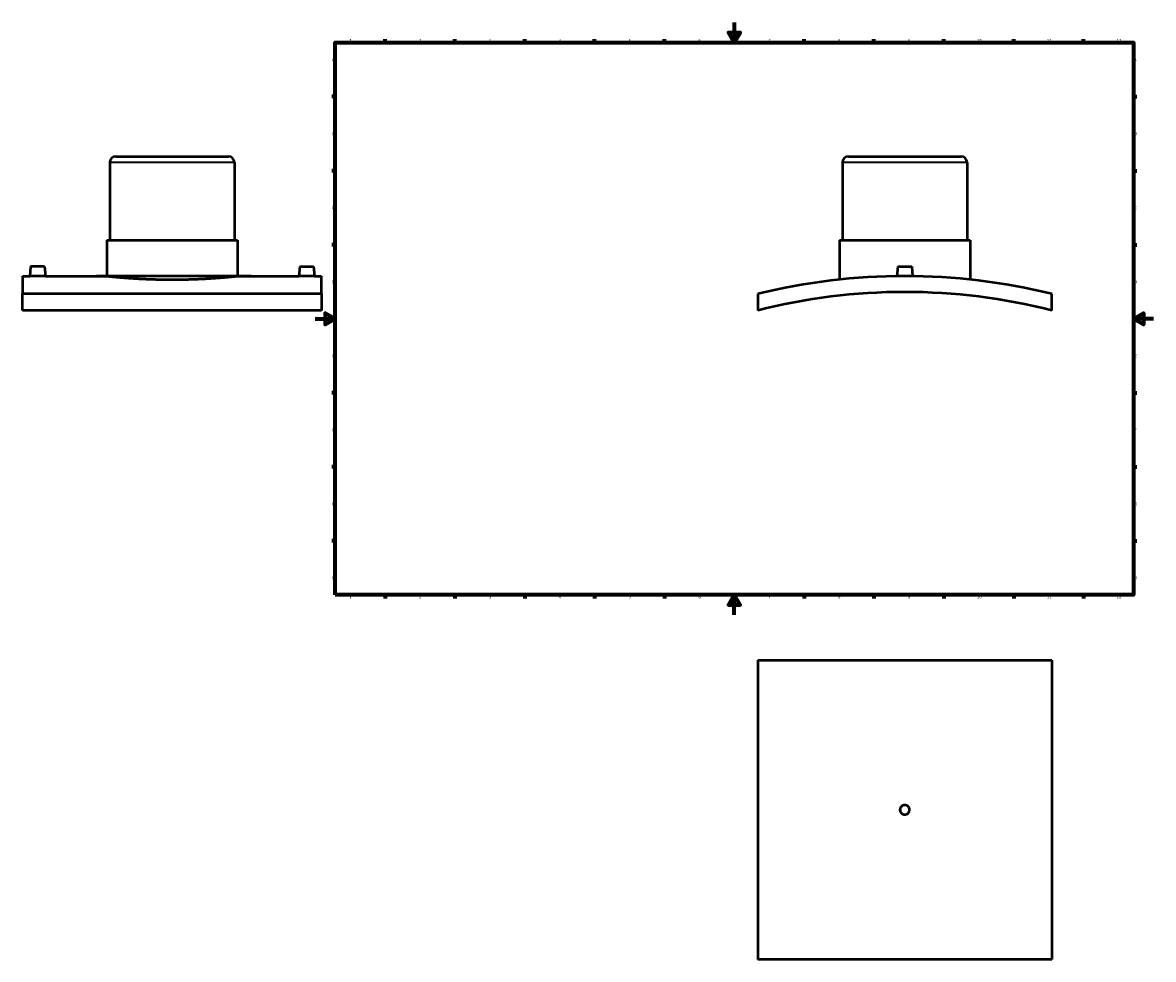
# Model space of a CAD drawing. Header units: millimetres. Extents: x -294 to 1633, y -345 to 2427.
# Tile 1 of 6: x -294 to 841, y -345 to 594. Entities that reach past the tile are written whole.
import ezdxf

# ---------------------------------------------------------------- set-up
doc = ezdxf.new("R2010")
doc.units = ezdxf.units.MM
for name, color, linetype, lineweight in [('Border (ANSI)', 7, 'Continuous', 70), ('Visible (ANSI)', 7, 'Continuous', 50), ('Visible Narrow (ANSI)', 7, 'Continuous', 35)]:
    doc.layers.add(name, color=color, linetype=linetype, lineweight=lineweight)
doc.styles.add('Note Text (ANSI)', font='tahoma.ttf')

# ---------------------------------------------------------------- blocks, each defined once
blk = doc.blocks.new('Borders Default Border')
at = {"layer": 'Border (ANSI)'}
for p, q in [((70.08333206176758, 574.0000152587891), (70.08333206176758, 577.4480056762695)), ((140.1666641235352, 574.0000152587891), (140.1666641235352, 577.4480056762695)), ((210.2499961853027, 574.0000152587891), (210.2499961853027, 577.4480056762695)), ((280.3333282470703, 574.0000152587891), (280.3333282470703, 577.4480056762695)), ((350.4166793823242, 574.0000152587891), (350.4166793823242, 577.4480056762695)), ((490.5833435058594, 574.0000152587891), (490.5833435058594, 577.4480056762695)), ((560.6666564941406, 574.0000152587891), (560.6666564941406, 577.4480056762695)), ((630.7500076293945, 574.0000152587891), (630.7500076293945, 577.4480056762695)), ((700.8333587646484, 574.0000152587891), (700.8333587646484, 577.4480056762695)), ((770.9166717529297, 574.0000152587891), (770.9166717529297, 577.4480056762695)), ((20, 519.7499847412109), (16.55200004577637, 519.7499847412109)), ((820.9999847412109, 519.7499847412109), (824.4480133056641, 519.7499847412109)), ((20, 445.4999923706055), (16.55200004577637, 445.4999923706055)), ((820.9999847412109, 445.4999923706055), (824.4480133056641, 445.4999923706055)), ((20, 371.25), (16.55200004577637, 371.25)), ((820.9999847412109, 371.25), (824.4480133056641, 371.25)), ((20, 222.7499961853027), (16.55200004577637, 222.7499961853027)), ((820.9999847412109, 222.7499961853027), (824.4480133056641, 222.7499961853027)), ((20, 148.5000038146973), (16.55200004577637, 148.5000038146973)), ((820.9999847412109, 148.5000038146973), (824.4480133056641, 148.5000038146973)), ((20, 74.25000190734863), (16.55200004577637, 74.25000190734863)), ((820.9999847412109, 74.25000190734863), (824.4480133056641, 74.25000190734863)), ((70.08333206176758, 20), (70.08333206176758, 16.55200004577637)), ((140.1666641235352, 20), (140.1666641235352, 16.55200004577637)), ((210.2499961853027, 20), (210.2499961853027, 16.55200004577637)), ((280.3333282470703, 20), (280.3333282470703, 16.55200004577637)), ((350.4166793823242, 20), (350.4166793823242, 16.55200004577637)), ((490.5833435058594, 20), (490.5833435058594, 16.55200004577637)), ((560.6666564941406, 20), (560.6666564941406, 16.55200004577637)), ((630.7500076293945, 20), (630.7500076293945, 16.55200004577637)), ((700.8333587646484, 20), (700.8333587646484, 16.55200004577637)), ((770.9166717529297, 20), (770.9166717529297, 16.55200004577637))]:
    blk.add_line(p, q, dxfattribs=at)
at = {"layer": 'Border (ANSI)', "flags": 128}
for points in [[(420.4999923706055, 594.0000152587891), (420.4999923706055, 574.0000152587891), (414.7264862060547, 584.0000152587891), (426.2734985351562, 584.0000152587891), (420.4999923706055, 574.0000152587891)], [(20, 20), (20, 574.0000152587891), (820.9999847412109, 574.0000152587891), (820.9999847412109, 20), (20, 20)], [(0, 297.0000076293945), (20, 297.0000076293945), (10, 302.773494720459), (10, 291.2265014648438), (20, 297.0000076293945)], [(840.9999847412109, 297.0000076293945), (820.9999847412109, 297.0000076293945), (830.9999847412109, 302.773494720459), (830.9999847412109, 291.2265014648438), (820.9999847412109, 297.0000076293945)], [(420.4999923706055, 0), (420.4999923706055, 20), (414.7264862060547, 10), (426.2734985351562, 10), (420.4999923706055, 20)]]:
    blk.add_lwpolyline(points, dxfattribs=at)
at = {"layer": 'Border (ANSI)', "char_height": 3.048000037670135, "attachment_point": 7, "style": 'Note Text (ANSI)'}
for s, insert in [('1', (34.3540311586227, 574.4)), ('2', (104.2008390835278, 574.4)), ('3', (174.2597883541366, 574.3357795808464)), ('4', (244.2285165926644, 574.4)), ('5', (314.4825383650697, 574.3357795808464)), ('6', (384.485404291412, 574.3357795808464)), ('7', (454.5979985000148, 574.4)), ('8', (524.6301253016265, 574.3308395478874)), ('9', (594.7012666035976, 574.3407196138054)), ('10', (663.9604136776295, 574.3357795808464)), ('11', (734.0437470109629, 574.4)), ('12', (804.1270803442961, 574.4)), ('A', (16.77949436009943, 555.3509999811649)), ('A', (821.6274943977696, 555.3509999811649)), ('B', (17.14579267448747, 481.1009999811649)), ('B', (821.9937927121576, 481.1009999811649)), ('C', (16.95163907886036, 406.7966596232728)), ('C', (821.7996391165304, 406.7966596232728)), ('D', (16.95930643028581, 332.600999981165)), ('D', (821.807306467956, 332.600999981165)), ('E', (17.20507306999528, 258.350999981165)), ('E', (822.0530731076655, 258.350999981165)), ('F', (17.28781862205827, 184.100999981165)), ('F', (822.1358186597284, 184.100999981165)), ('G', (16.81084813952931, 109.7917195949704)), ('G', (821.6588481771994, 109.7917195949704)), ('H', (16.96548147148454, 35.600999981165)), ('H', (821.8134815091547, 35.600999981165)), ('1', (34.3540311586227, 16.55199996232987)), ('2', (104.2008390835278, 16.55199996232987)), ('3', (174.2597883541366, 16.48777954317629)), ('4', (244.2285165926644, 16.55199996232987)), ('5', (314.4825383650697, 16.48777954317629)), ('6', (384.485404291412, 16.48777954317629)), ('7', (454.5979985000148, 16.55199996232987)), ('8', (524.6301253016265, 16.48283951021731)), ('9', (594.7012666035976, 16.49271957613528)), ('10', (663.9604136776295, 16.48777954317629)), ('11', (734.0437470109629, 16.55199996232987)), ('12', (804.1270803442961, 16.55199996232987))]:
    blk.add_mtext(s, dxfattribs=dict(at, insert=insert))

msp = doc.modelspace()

# ---------------------------------------------------------------- linework, layer by layer
at = {"layer": 'Visible (ANSI)'}
for p, q in [((-200.0414578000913, 459.8165572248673), (-87.04145780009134, 459.8165572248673)), ((535.031218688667, 459.8165572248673), (648.031218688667, 459.8165572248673)), ((-206.0414578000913, 453.8165572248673), (-206.0414578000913, 375.8165572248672)), ((-81.04145780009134, 453.8165572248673), (-81.04145780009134, 375.8165572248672)), ((529.031218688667, 453.8165572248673), (529.031218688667, 375.8165572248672)), ((654.031218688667, 453.8165572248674), (654.031218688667, 375.8165572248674)), ((-209.1664578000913, 375.8165572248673), (-77.91645780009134, 375.8165572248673)), ((-209.1664578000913, 375.8165572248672), (-209.1664578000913, 339.8165572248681)), ((-77.91645780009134, 375.8165572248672), (-77.91645780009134, 339.8165572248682)), ((525.906218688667, 375.8165572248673), (657.156218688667, 375.8165572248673)), ((525.906218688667, 375.8165572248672), (525.906218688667, 336.3109321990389)), ((657.156218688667, 375.8165572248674), (657.156218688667, 336.3109321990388)), ((-285.5414578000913, 349.4165572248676), (-286.3813489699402, 339.8165572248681)), ((-271.5414578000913, 349.4165572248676), (-285.5414578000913, 349.4165572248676)), ((-271.5414578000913, 349.4165572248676), (-270.7015666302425, 339.8165572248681)), ((-15.54145780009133, 349.4165572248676), (-16.38134896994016, 339.8165572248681)), ((-15.54145780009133, 349.4165572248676), (-1.541457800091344, 349.4165572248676)), ((-1.541457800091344, 349.4165572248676), (-0.7015666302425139, 339.8165572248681)), ((584.531218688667, 349.4165572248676), (583.686957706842, 339.7666100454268)), ((584.531218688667, 349.4165572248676), (598.531218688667, 349.4165572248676)), ((598.531218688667, 349.4165572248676), (599.375479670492, 339.7666100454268)), ((-293.5414578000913, 339.8165572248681), (-293.5414578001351, 321.8966103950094)), ((-293.5414578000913, 339.8165572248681), (-286.3813489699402, 339.8165572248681)), ((-270.7015666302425, 339.8165572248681), (-209.1664578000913, 339.8165572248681)), ((-77.91645780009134, 339.8165572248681), (-16.38134896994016, 339.8165572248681)), ((-0.7015666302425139, 339.8165572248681), (6.458542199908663, 339.8165572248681)), ((6.458542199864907, 321.8966103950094), (6.458542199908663, 339.8165572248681)), ((6.458542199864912, 321.8966103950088), (-293.5414578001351, 321.8966103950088)), ((-293.5414578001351, 305.4038249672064), (-293.5414578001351, 321.8966103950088)), ((6.458542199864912, 321.8966103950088), (6.458542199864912, 305.4038249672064)), ((444.0312186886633, 321.8966103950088), (444.0312186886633, 305.4038249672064)), ((739.0312186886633, 305.4038249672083), (739.0312186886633, 321.8966103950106)), ((6.458542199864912, 305.4038249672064), (-293.5414578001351, 305.4038249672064)), ((444.0312186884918, -45.47121234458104), (739.0312186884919, -45.47121234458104)), ((444.0312186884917, -45.47121234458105), (444.0312186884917, -345.471212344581)), ((739.0312186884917, -45.47121234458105), (739.0312186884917, -345.471212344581)), ((739.0312186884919, -345.471212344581), (444.0312186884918, -345.4712123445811))]:
    msp.add_line(p, q, dxfattribs=at)
for centre, radius, start, end in [((-200.0414578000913, 453.8165572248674), 6, 90, 180), ((-87.04145780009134, 453.8165572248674), 6, 0, 90), ((535.031218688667, 453.8165572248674), 6, 90, 180), ((648.031218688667, 453.8165572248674), 6, 0, 90), ((591.5312186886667, -276.1834427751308), 615.999999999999, 76.14603375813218, 103.8539662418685), ((591.531218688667, -276.1834427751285), 599.9999999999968, 75.76891352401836, 104.2310864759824)]:
    msp.add_arc(centre, radius, start, end, dxfattribs=at)
for points, knots in [([(-270.7015666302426, 339.8165572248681), (-270.7015666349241, 339.8165572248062), (-270.8981658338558, 339.8139538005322), (-271.6978693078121, 339.8045396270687), (-272.3009761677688, 339.7978636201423), (-273.6928720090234, 339.7853207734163), (-274.5744857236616, 339.7786403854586), (-276.5064062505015, 339.7692173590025), (-277.5567152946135, 339.7666100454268), (-278.5414578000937, 339.7666100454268), (-279.5262003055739, 339.7666100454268), (-280.5765093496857, 339.7692173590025), (-282.5084298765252, 339.7786403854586), (-283.390043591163, 339.7853207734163), (-284.7819394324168, 339.7978636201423), (-285.3850462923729, 339.8045396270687), (-286.1847497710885, 339.8139538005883), (-286.3813489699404, 339.8165572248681), (-286.3813489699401, 339.8165572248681)], [3.544848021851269, 3.544848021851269, 3.544848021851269, 3.544848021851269, 3.840233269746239, 3.840233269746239, 4.135618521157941, 4.135618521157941, 4.431041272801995, 4.431041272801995, 4.726464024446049, 4.726464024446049, 4.726464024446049, 5.021886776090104, 5.021886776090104, 5.317309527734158, 5.317309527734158, 5.612694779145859, 5.612694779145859, 5.908080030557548, 5.908080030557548, 5.90808003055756, 5.90808003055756]), ([(-77.91645780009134, 339.8165572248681), (-77.91645780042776, 339.816557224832), (-78.3113388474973, 339.7740594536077), (-79.97362023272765, 339.6002417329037), (-81.24065414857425, 339.469033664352), (-84.59026694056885, 339.1390942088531), (-86.67551180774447, 338.9403968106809), (-91.49325916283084, 338.5137324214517), (-94.22606950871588, 338.2861971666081), (-100.0490938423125, 337.8462930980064), (-103.3387394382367, 337.6185056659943), (-110.5030217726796, 337.1909221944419), (-114.3774771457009, 336.991564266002), (-122.4608645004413, 336.6602917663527), (-126.6762938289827, 336.5284219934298), (-135.15486350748, 336.3536829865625), (-139.4180781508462, 336.3109321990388), (-147.6648374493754, 336.3109321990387), (-151.9280520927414, 336.3536829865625), (-160.4066217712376, 336.5284219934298), (-164.6220510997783, 336.6602917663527), (-172.7054384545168, 336.991564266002), (-176.5798938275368, 337.1909221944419), (-183.7441761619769, 337.6185056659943), (-187.0338217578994, 337.8462930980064), (-192.8568460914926, 338.2861971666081), (-195.5896564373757, 338.5137324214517), (-200.4074037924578, 338.9403968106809), (-202.4926486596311, 339.1390942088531), (-205.8422614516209, 339.4690336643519), (-207.109295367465, 339.6002417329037), (-208.7715767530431, 339.7740594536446), (-209.1664578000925, 339.8165572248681), (-209.1664578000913, 339.8165572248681)], [9.896089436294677, 9.896089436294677, 9.896089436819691, 9.896089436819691, 11.13309790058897, 11.13309790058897, 12.37010636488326, 12.37010636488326, 13.60711482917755, 13.60711482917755, 14.84412329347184, 14.84412329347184, 16.08113718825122, 16.08113718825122, 17.3181510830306, 17.3181510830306, 18.55516497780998, 18.55516497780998, 19.79217887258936, 19.79217887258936, 21.02919276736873, 21.02919276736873, 22.26620666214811, 22.26620666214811, 23.5032205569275, 23.5032205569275, 24.74023445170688, 24.74023445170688, 25.97724291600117, 25.97724291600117, 27.21425138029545, 27.21425138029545, 28.45125984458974, 28.45125984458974, 29.68826830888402, 29.68826830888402, 29.68826830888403, 29.68826830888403]), ([(-0.7015666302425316, 339.8165572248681), (-0.7015666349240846, 339.816557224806), (-0.8981658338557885, 339.8139538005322), (-1.697869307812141, 339.8045396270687), (-2.300976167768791, 339.7978636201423), (-3.6928720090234, 339.7853207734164), (-4.574485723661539, 339.7786403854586), (-6.506406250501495, 339.7692173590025), (-7.556715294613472, 339.7666100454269), (-9.526200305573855, 339.7666100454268), (-10.57650934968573, 339.7692173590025), (-12.50842987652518, 339.7786403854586), (-13.39004359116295, 339.7853207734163), (-14.78193943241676, 339.7978636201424), (-15.38504629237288, 339.8045396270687), (-16.18474977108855, 339.8139538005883), (-16.38134896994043, 339.8165572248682), (-16.38134896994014, 339.8165572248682)], [1.181616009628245, 1.181616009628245, 1.181616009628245, 1.181616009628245, 1.477001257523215, 1.477001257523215, 1.772386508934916, 1.772386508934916, 2.06780926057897, 2.06780926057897, 2.363232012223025, 2.363232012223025, 2.658654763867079, 2.658654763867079, 2.954077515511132, 2.954077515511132, 3.249462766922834, 3.249462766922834, 3.544848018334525, 3.544848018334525, 3.544848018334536, 3.544848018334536]), ([(596.3312186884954, -195.4712123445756), (596.3312186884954, -196.0739138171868), (596.2107681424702, -196.7167863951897), (595.7209097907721, -197.8994063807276), (595.3515021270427, -198.4391540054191), (594.4991603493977, -199.2914957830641), (593.9594127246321, -199.6609034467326), (592.7767927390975, -200.1507617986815), (592.1339201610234, -200.2712123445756), (590.9285172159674, -200.2712123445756), (590.2856446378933, -200.1507617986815), (589.1030246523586, -199.6609034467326), (588.563277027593, -199.2914957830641), (587.710935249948, -198.4391540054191), (587.3415275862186, -197.8994063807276), (586.8516692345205, -196.7167863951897), (586.7312186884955, -196.0739138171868), (586.7312186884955, -194.8685108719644), (586.8516692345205, -194.2256382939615), (587.3415275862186, -193.0430183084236), (587.710935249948, -192.5032706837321), (588.563277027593, -191.6509289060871), (589.1030246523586, -191.2815212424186), (590.2856446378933, -190.7916628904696), (590.9285172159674, -190.6712123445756), (592.1339201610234, -190.6712123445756), (592.7767927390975, -190.7916628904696), (593.9594127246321, -191.2815212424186), (594.4991603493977, -191.650928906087), (595.3515021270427, -192.5032706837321), (595.7209097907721, -193.0430183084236), (596.2107681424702, -194.2256382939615), (596.3312186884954, -194.8685108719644), (596.3312186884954, -195.4712123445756)], [0, 0, 0, 0, 0.1808104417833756, 0.1808104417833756, 0.3616208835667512, 0.3616208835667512, 0.5424313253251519, 0.5424313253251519, 0.7232417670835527, 0.7232417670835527, 0.9040522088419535, 0.9040522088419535, 1.084862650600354, 1.084862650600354, 1.26567309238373, 1.26567309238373, 1.446483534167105, 1.446483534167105, 1.627293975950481, 1.627293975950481, 1.808104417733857, 1.808104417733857, 1.988914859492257, 1.988914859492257, 2.169725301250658, 2.169725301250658, 2.350535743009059, 2.350535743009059, 2.53134618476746, 2.53134618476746, 2.712156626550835, 2.712156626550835, 2.892967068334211, 2.892967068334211, 2.892967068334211, 2.892967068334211])]:
    msp.add_open_spline(points, degree=3, knots=knots, dxfattribs=at)
at = {"layer": 'Visible Narrow (ANSI)'}
for p, q in [((-81.81093651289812, 453.8165572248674), (-205.2719790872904, 453.8165572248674)), ((653.2617399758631, 453.8165572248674), (529.8006974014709, 453.8165572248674))]:
    msp.add_line(p, q, dxfattribs=at)

# ---------------------------------------------------------------- block references
msp.add_blockref('Borders Default Border', (0, 0))

doc.saveas('drawing.dxf')
